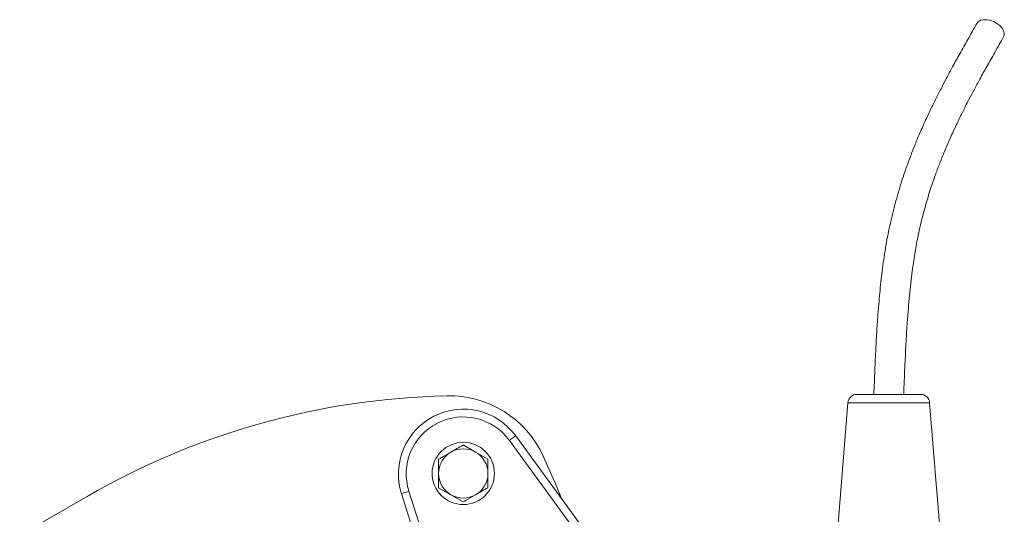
# Model space of a CAD drawing. Header units: millimetres. Extents: x 72 to 1027, y 260 to 830.
# Tile 2 of 3: x 204 to 584, y 639 to 830. Entities that reach past the tile are written whole.
import ezdxf

# ---------------------------------------------------------------- set-up
doc = ezdxf.new("R2010")
doc.units = ezdxf.units.MM

msp = doc.modelspace()

# ---------------------------------------------------------------- linework, layer by layer
at = {"color": 7, "linetype": 'Continuous', "lineweight": 15}
for p, q in [((539.3, 685.7), (527.03, 685.7)), ((551.56, 685.7), (539.3, 685.7)), ((523.54, 682.47), (517.8, 610.7)), ((560.8, 610.7), (555.05, 682.47)), ((463.26, 571.81), (393.06, 667.94)), ((395.49, 669.71), (465.68, 573.58)), ((380.05, 663.42), (375.3, 666.17)), ((365.8, 655.2), (365.8, 660.68)), ((384.8, 660.68), (380.05, 663.42)), ((384.8, 660.68), (384.8, 655.2)), ((365.8, 649.71), (365.8, 655.2)), ((384.8, 655.2), (384.8, 649.71)), ((365.8, 649.71), (370.55, 646.97)), ((230.3, 646.34), (204.31, 631.34)), ((409.12, 466.05), (351.47, 647.4)), ((354.33, 648.3), (411.98, 466.96)), ((370.55, 646.97), (375.3, 644.23))]:
    msp.add_line(p, q, dxfattribs=at)
at = {"color": 8, "linetype": 'Continuous', "lineweight": 15}
for p, q in [((539.3, 682.47), (523.54, 682.47)), ((555.05, 682.47), (539.3, 682.47))]:
    msp.add_line(p, q, dxfattribs=at)
at = {"color": 7, "linetype": 'Continuous', "lineweight": 15, "flags": 128}
for points in [[(583.56, 823.58), (583.76, 824.06), (583.82, 824.97), (583.55, 825.96), (582.95, 826.96), (582.08, 827.91), (580.97, 828.76), (579.71, 829.45), (578.36, 829.93), (577.03, 830.18), (575.78, 830.18), (574.7, 829.93), (573.85, 829.45), (573.34, 828.84)], [(393.06, 667.94), (393.54, 668.29), (393.99, 668.62), (394.41, 668.93), (394.78, 669.19), (395.08, 669.41), (395.3, 669.58), (395.44, 669.68), (395.49, 669.71)], [(413.12, 645.56), (410.54, 651.86), (406.13, 661.87)], [(354.33, 648.3), (353.77, 648.13), (353.23, 647.96), (352.74, 647.8), (352.31, 647.66), (351.95, 647.55), (351.69, 647.46), (351.52, 647.41), (351.47, 647.4)]]:
    msp.add_lwpolyline(points, dxfattribs=at)
at = {"color": 7, "linetype": 'Continuous', "lineweight": 15}
msp.add_circle((375.3, 655.2), 12, dxfattribs=at)
for centre, radius, start, end in [((375.3, 395.2), 290, 91.2591, 120), ((369.8, 645.14), 40, 24.7333, 91.2591), ((527.03, 682.2), 3.5, 90, 175.4261), ((551.56, 682.2), 3.5, 4.5739, 90), ((375.3, 654.97), 25, 36.1358, 197.6358), ((375.3, 654.97), 22, 36.1358, 197.6358), ((375.3, 655.2), 9.5, 60, 120), ((375.3, 655.2), 9.5, 120, 180), ((375.3, 655.2), 9.5, 0, 60), ((375.3, 655.2), 9.5, 180, 240), ((375.3, 655.2), 9.5, 300, 0), ((375.3, 655.2), 9.5, 240, 300)]:
    msp.add_arc(centre, radius, start, end, dxfattribs=at)
for points, knots in [([(573.34, 828.84), (572.15, 826.75), (569.91, 822.82), (566.77, 817.22), (564.04, 812.27), (561.72, 807.97), (559.61, 803.94), (557.54, 799.88), (555.38, 795.48), (553.18, 790.77), (551.13, 786.14), (549.36, 781.88), (547.78, 777.84), (546.17, 773.48), (544.17, 767.63), (542, 760.4), (539.87, 751.92), (538.15, 743.21), (537.07, 735.89), (536.37, 730.1), (535.91, 725.83), (535.5, 721.32), (535.08, 716.19), (534.67, 710.07), (534.27, 702.89), (533.9, 694.65), (533.67, 688.8), (533.55, 685.7)], [0, 0, 0, 0, 0.055675, 0.105131, 0.148384, 0.185432, 0.216264, 0.251141, 0.28712, 0.32442, 0.36401, 0.395383, 0.421579, 0.454001, 0.490154, 0.545748, 0.60186, 0.656857, 0.710367, 0.736421, 0.761985, 0.787366, 0.817442, 0.853767, 0.896293, 0.945023, 1, 1, 1, 1]), ([(545.04, 685.7), (545.18, 689.16), (545.44, 695.63), (545.87, 704.64), (546.32, 712.26), (546.79, 718.52), (547.25, 723.78), (547.75, 728.53), (548.39, 733.83), (549.26, 739.79), (550.46, 746.38), (551.94, 752.97), (553.68, 759.44), (555.52, 765.36), (557.31, 770.52), (559.02, 775.08), (560.83, 779.57), (562.84, 784.24), (565.02, 788.98), (567.02, 793.14), (568.8, 796.67), (570.42, 799.84), (572.3, 803.39), (574.54, 807.54), (577.18, 812.33), (580.23, 817.74), (582.41, 821.56), (583.56, 823.58)], [0, 0, 0, 0, 0.063123, 0.117914, 0.164368, 0.202537, 0.23288, 0.261571, 0.290668, 0.33208, 0.374467, 0.418322, 0.463761, 0.508698, 0.545937, 0.578763, 0.613172, 0.651443, 0.691709, 0.731143, 0.757208, 0.783305, 0.814248, 0.851375, 0.894707, 0.944252, 1, 1, 1, 1]), ([(375.3, 666.17), (375.25, 666.14), (373.68, 665.23), (372.09, 664.31), (370.55, 663.42)], [0, 0, 0, 0, 0.02987, 1, 1, 1, 1]), ([(370.55, 663.42), (369.35, 662.73), (367.75, 661.81), (366.18, 660.91), (365.8, 660.68)], [0, 0, 0, 0, 0.751883, 1, 1, 1, 1]), ([(380.05, 646.97), (380.84, 647.43), (381.63, 647.88), (383.21, 648.8), (384.01, 649.26), (384.8, 649.71)], [0, 0, 0, 0, 0.5, 0.5, 1, 1, 1, 1]), ([(380.05, 646.97), (378.85, 646.28), (377.25, 645.36), (375.68, 644.45), (375.3, 644.23)], [0, 0, 0, 0, 0.751877, 1, 1, 1, 1])]:
    msp.add_open_spline(points, degree=3, knots=knots, dxfattribs=at)

doc.saveas('drawing.dxf')
